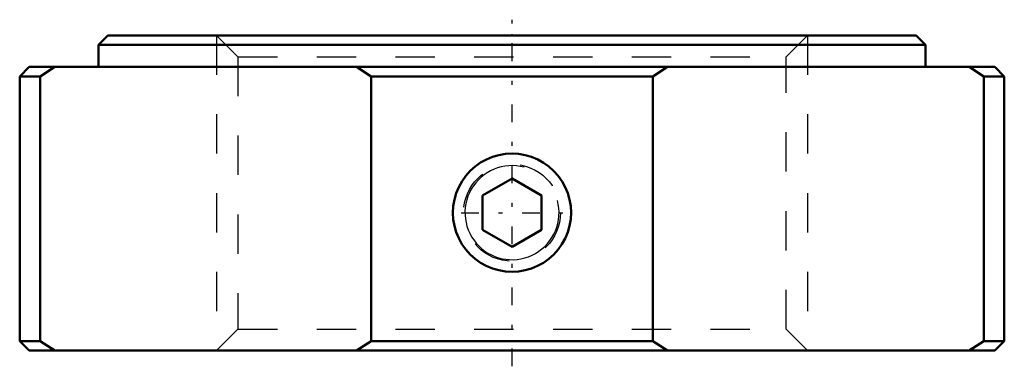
# Model space of a CAD drawing. Header units: millimetres. Extents: x -12.5 to 12.5, y -8.4 to 0.4.
import ezdxf

# ---------------------------------------------------------------- set-up
doc = ezdxf.new("R2010")
doc.units = ezdxf.units.MM
doc.linetypes.add('Center', pattern=[1.5, 0.45, -0.5, 0.05, -0.5])
doc.linetypes.add('Dashed', pattern=[2, 1, -1])
for name, color, linetype, lineweight in [('2d ConnectionPoints', 7, 'Continuous', 50), ('AM_0', 7, 'Continuous', 50), ('AM_5', 3, 'Continuous', 25), ('AM_7', 7, 'Center', 25), ('AM_9', 6, 'Dashed', 25)]:
    doc.layers.add(name, color=color, linetype=linetype, lineweight=lineweight)

msp = doc.modelspace()

# ---------------------------------------------------------------- linework, layer by layer
at = {"layer": '2d ConnectionPoints'}
msp.add_point((0, 0), dxfattribs=at)
at = {"layer": 'AM_0'}
for p, q in [((-10.26, 0), (-10.5, -0.24)), ((-10.26, 0), (10.26, 0)), ((10.5, -0.24), (10.26, 0)), ((-10.5, -0.24), (10.5, -0.24)), ((-10.5, -0.24), (-10.5, -0.8)), ((10.5, -0.8), (10.5, -0.24)), ((-12.26, -0.8), (-12.5, -1.04)), ((-12.26, -0.8), (12.26, -0.8)), ((-11.606, -0.8), (-11.976, -1.04)), ((-3.58, -1.04), (-3.95, -0.8)), ((3.95, -0.8), (3.58, -1.04)), ((11.976, -1.04), (11.606, -0.8)), ((12.5, -1.04), (12.26, -0.8)), ((-12.5, -1.04), (-12.5, -7.76)), ((-12.5, -1.04), (-11.976, -1.04)), ((-11.976, -1.04), (-11.976, -7.76)), ((-3.58, -1.04), (3.58, -1.04)), ((-3.58, -7.76), (-3.58, -1.04)), ((3.58, -1.04), (3.58, -7.76)), ((11.976, -1.04), (12.5, -1.04)), ((11.976, -7.76), (11.976, -1.04)), ((12.5, -7.76), (12.5, -1.04)), ((0, -3.634), (-0.75, -4.067)), ((0.75, -4.067), (0, -3.634)), ((-0.75, -4.933), (-0.75, -4.067)), ((0.75, -4.933), (0.75, -4.067)), ((-0.75, -4.933), (0, -5.366)), ((0, -5.366), (0.75, -4.933)), ((-12.5, -7.76), (-12.26, -8)), ((-12.5, -7.76), (-11.976, -7.76)), ((-12.26, -8), (12.26, -8)), ((-11.976, -7.76), (-11.606, -8)), ((-3.95, -8), (-3.58, -7.76)), ((-3.58, -7.76), (3.58, -7.76)), ((3.58, -7.76), (3.95, -8)), ((11.606, -8), (11.976, -7.76)), ((11.976, -7.76), (12.5, -7.76)), ((12.26, -8), (12.5, -7.76))]:
    msp.add_line(p, q, dxfattribs=at)
msp.add_lwpolyline([(0, -6), (0.167, -5.991), (0.333, -5.962), (0.494, -5.916), (0.649, -5.852), (0.796, -5.771), (0.933, -5.674), (1.059, -5.562), (1.171, -5.437), (1.269, -5.3), (1.351, -5.152), (1.416, -4.996), (1.462, -4.834), (1.49, -4.668), (1.5, -4.499), (1.491, -4.331), (1.462, -4.167), (1.416, -4.005), (1.352, -3.851), (1.271, -3.704), (1.174, -3.567), (1.063, -3.442), (0.938, -3.329), (0.8, -3.231), (0.653, -3.15), (0.497, -3.085), (0.334, -3.038), (0.168, -3.009), (0, -3), (-0.167, -3.009), (-0.333, -3.038), (-0.494, -3.084), (-0.649, -3.148), (-0.796, -3.229), (-0.933, -3.326), (-1.059, -3.438), (-1.171, -3.563), (-1.269, -3.7), (-1.351, -3.848), (-1.416, -4.004), (-1.462, -4.166), (-1.49, -4.332), (-1.5, -4.501), (-1.491, -4.669), (-1.462, -4.833), (-1.416, -4.995), (-1.352, -5.149), (-1.271, -5.296), (-1.174, -5.433), (-1.063, -5.558), (-0.938, -5.671), (-0.8, -5.769), (-0.653, -5.85), (-0.497, -5.915), (-0.334, -5.962), (-0.168, -5.991), (0, -6)], dxfattribs=at)
at = {"layer": 'AM_5', "linetype": 'Dashed'}
for p, q in [((-7.5, 0), (-7.5, -8)), ((7.5, 0), (7.5, -8))]:
    msp.add_line(p, q, dxfattribs=at)
msp.add_arc((0, -4.5), 1.5, 75, 15, dxfattribs=at)
at = {"layer": 'AM_5'}
msp.add_arc((0, -4.5), 1.194, 75, 15, dxfattribs=at)
at = {"layer": 'AM_7'}
for p, q in [((0, -8.4), (0, 0.4)), ((-1.291, -4.5), (1.291, -4.5))]:
    msp.add_line(p, q, dxfattribs=at)
at = {"layer": 'AM_9'}
for p, q in [((-7.5, 0), (-6.958, -0.542)), ((6.958, -0.542), (7.5, 0)), ((-6.958, -0.542), (-6.958, -7.458)), ((-6.958, -0.542), (6.958, -0.542)), ((6.958, -7.458), (6.958, -0.542)), ((-6.958, -7.458), (-7.5, -8)), ((-6.958, -7.458), (6.958, -7.458)), ((7.5, -8), (6.958, -7.458))]:
    msp.add_line(p, q, dxfattribs=at)
msp.add_circle((0, -4.5), 1.23, dxfattribs=at)

doc.saveas('drawing.dxf')
